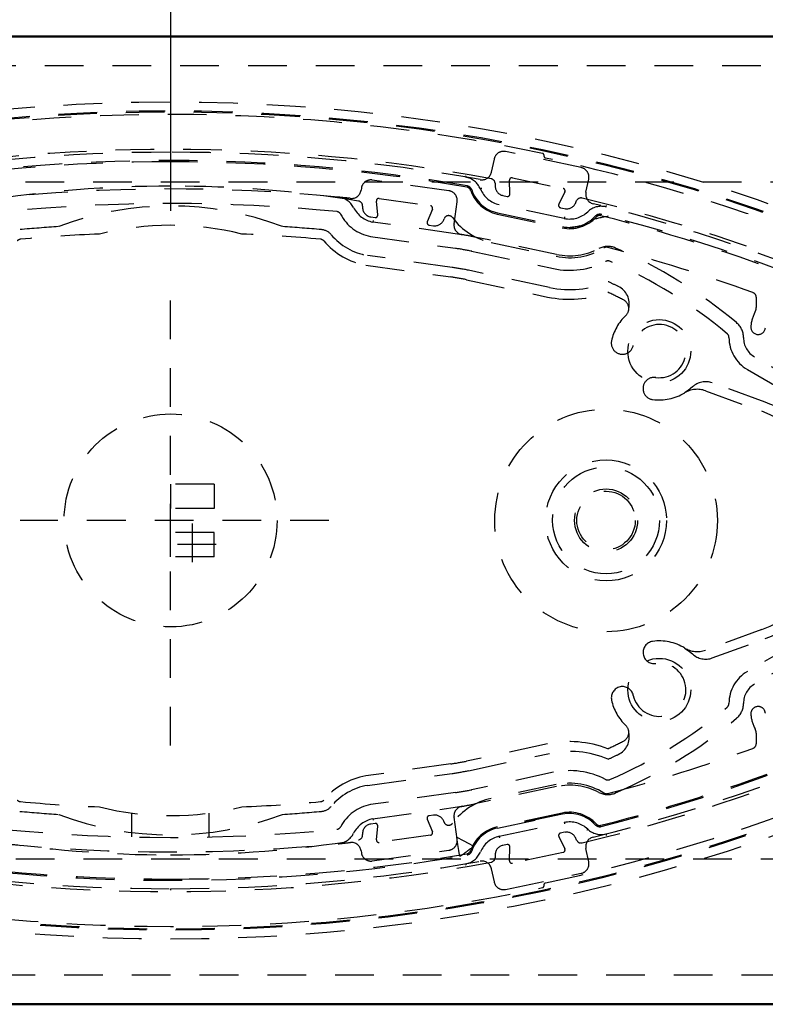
# Model space of a CAD drawing. Extents: x -13792 to -10732, y -2369 to -232.
# Tile 13 of 16: x -11543 to -11466, y -1062 to -960. Entities that reach past the tile are written whole.
import ezdxf

# ---------------------------------------------------------------- set-up
doc = ezdxf.new("R2010")
doc.units = 0
doc.header["$MEASUREMENT"] = 0
doc.linetypes.add('HIDDEN', pattern=[7, 4, -3])
doc.layers.add('DIM49', color=4, linetype='CONTINUOUS')
doc.layers.add('LE_HIDDEN', color=7, linetype='CONTINUOUS')
doc.layers.add('LE_ALL', color=7, linetype='CONTINUOUS', lineweight=50)

# ---------------------------------------------------------------- blocks, each defined once
blk = doc.blocks.new('_D29', base_point=(-11527.19, -987.36))
at = {"layer": 'DIM49', "color": 1}
blk.add_line((-11527.19, -909.35), (-11527.19, -979.86), dxfattribs=at)
blk = doc.blocks.new('_D30', base_point=(-11837.19, -961.85))
at = {"layer": 'DIM49', "color": 1}
blk.add_line((-11527.19, -909.35), (-11527.19, -979.86), dxfattribs=at)

msp = doc.modelspace()

# ---------------------------------------------------------------- linework, layer by layer
at = {"layer": 'LE_ALL'}
for p, q in [((-11237.19, -961.85), (-11837.19, -961.85)), ((-11837.19, -1061.85), (-11237.19, -1061.85))]:
    msp.add_line(p, q, dxfattribs=at)
at = {"layer": 'LE_HIDDEN', "color": 1, "linetype": 'HIDDEN'}
for p, q in [((-11527.19, -973.65), (-11527.19, -973.8)), ((-11492.12, -978.11), (-11492.17, -976.69)), ((-11491.87, -976.43), (-11486.63, -977.55)), ((-11493.66, -977.01), (-11493.65, -977.33)), ((-11505.64, -978.58), (-11500.34, -979.33)), ((-11492.86, -978.27), (-11492.42, -978.36)), ((-11486.46, -977.9), (-11487.08, -979.18)), ((-11485.36, -979.09), (-11485.23, -978.8)), ((-11505.78, -980.27), (-11505.93, -978.86)), ((-11500.14, -979.67), (-11500.67, -980.99)), ((-11486.51, -980.64), (-11493.24, -979.21)), ((-11486.91, -979.53), (-11486.47, -979.63)), ((-11506.5, -980.48), (-11506.06, -980.54)), ((-11506.26, -980.87), (-11506.29, -981.02)), ((-11498.97, -980.78), (-11498.92, -980.67)), ((-11497.54, -982.25), (-11506.29, -981.02)), ((-11500.47, -981.33), (-11500.03, -981.39)), ((-11506.53, -982.5), (-11497.75, -983.73)), ((-11494.07, -983.12), (-11487.34, -984.55)), ((-11498.1, -985.7), (-11506.85, -984.47)), ((-11507.01, -985.46), (-11498.24, -986.69)), ((-11488.03, -987.78), (-11496.41, -986)), ((-11527.19, -1035.12), (-11527.19, -987.36)), ((-11496.62, -986.98), (-11488.24, -988.76)), ((-11466.68, -988.77), (-11466.68, -989.86)), ((-11461.62, -997.96), (-11466.84, -994.95)), ((-11465.75, -999.64), (-11471.22, -997.64)), ((-11471.91, -998.45), (-11466.09, -1000.58)), ((-11527.19, -1008.1), (-11527.19, -1010.6)), ((-11522.69, -1008.1), (-11527.19, -1008.1)), ((-11522.69, -1008.1), (-11522.69, -1010.6)), ((-11522.69, -1010.6), (-11527.19, -1010.6)), ((-11510.83, -1011.85), (-11542.74, -1011.85)), ((-11524.94, -1016.15), (-11524.94, -1012.14)), ((-11522.69, -1013.1), (-11527.19, -1013.1)), ((-11522.69, -1015.6), (-11522.69, -1013.1)), ((-11522.47, -1014.35), (-11527.51, -1014.35)), ((-11466.09, -1023.13), (-11471.91, -1025.25)), ((-11471.22, -1026.06), (-11465.75, -1024.07)), ((-11461.62, -1025.74), (-11466.84, -1028.76)), ((-11466.68, -1033.85), (-11466.68, -1034.94)), ((-11488.24, -1034.95), (-11496.62, -1036.73)), ((-11496.41, -1037.71), (-11488.03, -1035.92)), ((-11498.24, -1037.01), (-11507.01, -1038.25)), ((-11506.85, -1039.23), (-11498.1, -1038)), ((-11487.3, -1039.35), (-11495.76, -1041.15)), ((-11487.34, -1039.15), (-11494.07, -1040.58)), ((-11531.19, -1044.56), (-11531.19, -1042.09)), ((-11523.19, -1044.56), (-11523.19, -1042.09)), ((-11506.29, -1042.69), (-11506.26, -1042.84)), ((-11500.67, -1042.72), (-11500.14, -1044.04)), ((-11500.03, -1042.31), (-11500.47, -1042.38)), ((-11498.92, -1043.04), (-11498.97, -1042.93)), ((-11493.42, -1043.64), (-11486.69, -1042.21)), ((-11506.06, -1043.16), (-11506.5, -1043.22)), ((-11505.93, -1044.85), (-11505.78, -1043.44)), ((-11493.24, -1044.49), (-11486.51, -1043.06)), ((-11500.34, -1044.38), (-11505.64, -1045.12)), ((-11487.08, -1044.52), (-11486.46, -1045.8)), ((-11486.47, -1044.08), (-11486.91, -1044.17)), ((-11485.23, -1044.9), (-11485.36, -1044.62)), ((-11492.42, -1045.34), (-11492.86, -1045.44)), ((-11492.17, -1047.02), (-11492.12, -1045.6)), ((-11493.65, -1046.38), (-11493.66, -1046.7)), ((-11486.63, -1046.16), (-11491.87, -1047.27)), ((-11527.19, -1049.91), (-11527.19, -1050.06))]:
    msp.add_line(p, q, dxfattribs=at)
for points in [[(-11822.19, -976.85), (-11252.19, -976.85), (-11252.19, -1046.85), (-11822.19, -1046.85), (-11822.19, -976.85), (-11837.19, -961.85)], [(-11834.19, -964.85), (-11240.19, -964.85), (-11240.19, -1058.85), (-11834.19, -1058.85)], [(-11496.66, -976.23), (-11496.67, -976.26), (-11496.67, -976.28), (-11496.68, -976.31), (-11496.68, -976.33), (-11496.69, -976.35), (-11496.69, -976.36), (-11496.69, -976.37), (-11496.69, -976.37)], [(-11495.03, -977.53), (-11495.06, -977.55), (-11495.09, -977.56), (-11495.11, -977.57), (-11495.13, -977.57), (-11495.15, -977.58), (-11495.16, -977.59), (-11495.17, -977.59), (-11495.17, -977.59)], [(-11495.85, -978.21), (-11495.9, -978.16), (-11496.06, -978.05)], [(-11496.01, -978.04), (-11496, -978.04), (-11495.97, -977.99), (-11496, -977.86)], [(-11482.2, -979.45), (-11482.2, -979.45), (-11482.2, -979.44), (-11482.19, -979.43), (-11482.19, -979.41), (-11482.18, -979.39), (-11482.18, -979.36), (-11482.17, -979.34), (-11482.16, -979.31)], [(-11486.48, -980.49), (-11486.49, -980.52), (-11486.49, -980.55), (-11486.5, -980.58), (-11486.5, -980.6), (-11486.51, -980.62), (-11486.51, -980.63), (-11486.51, -980.64), (-11486.51, -980.64)], [(-11484.9, -981.39), (-11485.13, -981.47), (-11485.91, -981.57)], [(-11473.26, -998.06), (-11473.69, -998.41), (-11474.07, -998.67)], [(-11522.69, -1015.6), (-11527.19, -1015.6), (-11527.19, -1013.1)], [(-11474.07, -1025.04), (-11473.69, -1025.29), (-11473.26, -1025.65)], [(-11483.72, -1042.92), (-11483.65, -1042.94), (-11483.46, -1042.98)], [(-11486.51, -1043.06), (-11486.51, -1043.07), (-11486.51, -1043.08), (-11486.51, -1043.09), (-11486.5, -1043.11), (-11486.5, -1043.13), (-11486.49, -1043.15), (-11486.49, -1043.18), (-11486.48, -1043.21)], [(-11484.08, -1043.76), (-11484.08, -1043.76), (-11484.09, -1043.76), (-11484.1, -1043.77), (-11484.11, -1043.79), (-11484.13, -1043.8), (-11484.14, -1043.82), (-11484.16, -1043.84), (-11484.18, -1043.86)], [(-11497.62, -1044.58), (-11496.94, -1044.93), (-11496.37, -1045.23), (-11495.98, -1045.43), (-11495.85, -1045.5)], [(-11497.29, -1046.55), (-11497.32, -1046.4), (-11497.39, -1045.97), (-11497.5, -1045.33), (-11497.62, -1044.58)], [(-11493.24, -1044.49), (-11493.23, -1044.5), (-11493.23, -1044.5), (-11493.23, -1044.52), (-11493.23, -1044.54), (-11493.22, -1044.56), (-11493.22, -1044.58), (-11493.21, -1044.61), (-11493.2, -1044.64)], [(-11482.2, -1044.25), (-11482.2, -1044.25), (-11482.2, -1044.26), (-11482.19, -1044.27), (-11482.19, -1044.29), (-11482.18, -1044.32), (-11482.18, -1044.34), (-11482.17, -1044.37), (-11482.16, -1044.4)], [(-11496.69, -1047.33), (-11496.69, -1047.33), (-11496.69, -1047.34), (-11496.69, -1047.36), (-11496.68, -1047.37), (-11496.68, -1047.4), (-11496.67, -1047.42), (-11496.67, -1047.45), (-11496.66, -1047.48)]]:
    msp.add_lwpolyline(points, dxfattribs=at)
for points in [[(-11426.59, -1000.04, 0.257807), (-11427.38, -998.59), (-11428.17, -998.1, 0.288476), (-11626.26, -998.13), (-11627, -998.6, 0.257723), (-11627.8, -1000.04), (-11627.8, -1023.67)], [(-11493.66, -977.01, 0.351559), (-11494.07, -976.54, 0.091758), (-11560.31, -976.54, 0.351559), (-11560.72, -977.01)], [(-11484.27, -977.94), (-11483.98, -976.58, 0.414214), (-11484.75, -975.39), (-11492.57, -973.73, 0.414214), (-11493.76, -974.5), (-11494.05, -975.86)], [(-11495.2, -976.63, 0.044276), (-11527.19, -973.8, 0.044276), (-11559.18, -976.63)], [(-11497.9, -981.19), (-11497.58, -978.91, 0.414214), (-11498.43, -977.78), (-11506.35, -976.67, 0.414214), (-11507.48, -977.52), (-11507.51, -977.71)], [(-11507.36, -979.39, 0.398035), (-11507.77, -978.84, 0.03976), (-11527.19, -977.3, 0.03976), (-11546.61, -978.84, 0.398035), (-11547.03, -979.39)], [(-11508.6, -978.57, 0.001779), (-11509.86, -978.44, 0.050609), (-11545.78, -978.57)], [(-11496.18, -977.74, 0.265688), (-11493.44, -980.19), (-11486.72, -981.62, 0.265688), (-11483.22, -980.5)], [(-11496.06, -977.7, 0.265688), (-11493.42, -980.06), (-11486.69, -981.49, 0.265688), (-11483.32, -980.41)], [(-11447.09, -992.69, 0.173187), (-11448.27, -991.5, 0.053212), (-11484.66, -978.54, 0.351559), (-11485.23, -978.8)], [(-11483.53, -1044.58, 0.04931), (-11449.84, -1032.62, 0.175441), (-11448.16, -1030.93), (-11441.96, -1017.64, 0.094659), (-11441.96, -1006.07), (-11448.16, -992.77, 0.175441), (-11449.84, -991.08, 0.04931), (-11483.53, -979.12)], [(-11511.35, -982.97, 0.197252), (-11511.69, -982.79, 0.011776), (-11519.84, -982.25, 0.122361), (-11534.55, -982.25, 0.011776), (-11542.69, -982.79, 0.197251), (-11543.03, -982.97)], [(-11487.3, -984.36), (-11495.76, -982.56, 0.012812), (-11497.06, -982.32)], [(-11467.99, -992.95, 0.223163), (-11468.71, -991.41, 0.07165), (-11481.21, -983.7, 0.226784), (-11482.93, -983.76)], [(-11466.68, -988.77, 0.316285), (-11467.01, -988.3, 0.022123), (-11482.02, -983.63, 0.206042), (-11482.41, -983.69)], [(-11496.08, -984.03), (-11487.61, -985.83, 0.174686), (-11482.24, -985.09)], [(-11480.15, -990.68, 0.51899), (-11480.39, -989.06, 0.009592), (-11482.01, -988.27)], [(-11469.49, -992.94, 0.268832), (-11467.59, -996.25), (-11462.37, -999.26, 0.22718), (-11459.1, -999.51), (-11458.33, -999.51)], [(-11458.33, -1024.19), (-11459.1, -1024.19, 0.22718), (-11462.37, -1024.44), (-11467.59, -1027.46, 0.268832), (-11469.49, -1030.76)], [(-11485.23, -1044.9, 0.351559), (-11484.66, -1045.17, 0.053212), (-11448.27, -1032.21, 0.173187), (-11447.09, -1031.01)], [(-11482.93, -1039.95, 0.226785), (-11481.21, -1040.01, 0.07165), (-11468.71, -1032.3, 0.223163), (-11467.99, -1030.76)], [(-11482.01, -1035.44, 0.009592), (-11480.39, -1034.65, 0.518993), (-11480.15, -1033.03)], [(-11482.41, -1040.01, 0.206042), (-11482.02, -1040.07, 0.022123), (-11467.01, -1035.41, 0.316285), (-11466.68, -1034.94)], [(-11482.24, -1038.62, 0.174687), (-11487.61, -1037.88), (-11496.08, -1039.68)], [(-11543.03, -1040.74, 0.197252), (-11542.69, -1040.91, 0.011776), (-11534.55, -1041.45, 0.122361), (-11519.84, -1041.45, 0.011776), (-11511.69, -1040.91, 0.197251), (-11511.35, -1040.74)], [(-11497.75, -1039.97), (-11506.53, -1041.21, 0.231948), (-11509.61, -1043.5)], [(-11506.29, -1042.69), (-11497.54, -1041.46, 0.004642), (-11497.06, -1041.39)], [(-11507.51, -1045.99), (-11507.48, -1046.19, 0.414214), (-11506.35, -1047.04), (-11498.43, -1045.93, 0.414214), (-11497.58, -1044.8), (-11497.9, -1042.51)], [(-11483.22, -1043.21, 0.265688), (-11486.72, -1042.09), (-11493.44, -1043.52, 0.265688), (-11496.18, -1045.96)], [(-11483.32, -1043.29, 0.265688), (-11486.69, -1042.21), (-11493.42, -1043.64, 0.265688), (-11496.06, -1046)], [(-11547.03, -1044.32, 0.398035), (-11546.61, -1044.86, 0.03976), (-11527.19, -1046.41, 0.03976), (-11507.77, -1044.86, 0.398035), (-11507.36, -1044.32)], [(-11545.78, -1045.13, 0.001753), (-11544.54, -1045.26, 0.002306), (-11544.52, -1045.26, 0.048825), (-11509.86, -1045.26, 0.002251), (-11509.84, -1045.26, 0.001754), (-11508.6, -1045.13)], [(-11494.05, -1047.85), (-11493.76, -1049.2, 0.414214), (-11492.57, -1049.98), (-11484.75, -1048.31, 0.414214), (-11483.98, -1047.13), (-11484.27, -1045.76)], [(-11560.72, -1046.7, 0.351559), (-11560.31, -1047.17, 0.091758), (-11494.07, -1047.17, 0.351559), (-11493.66, -1046.7)], [(-11559.18, -1047.07, 0.044276), (-11527.19, -1049.91, 0.044276), (-11495.2, -1047.07)]]:
    msp.add_lwpolyline(points, format="xyb", dxfattribs=at)
for centre, radius in [((-11476.69, -994.35), 3.25), ((-11527.19, -1011.85), 11), ((-11482.19, -1011.85), 11.5), ((-11482.19, -1011.85), 6.25), ((-11482.19, -1011.85), 5.52), ((-11482.19, -1011.85), 3.25), ((-11482.19, -1011.85), 3.02), ((-11476.69, -1029.35), 3.25)]:
    msp.add_circle(centre, radius, dxfattribs=at)
for centre, radius, start, end in [((-11527.19, -1155.5), 186.88, 57.8259, 122.1922), ((-11527.19, -1155.5), 185.85, 57.8259, 122.1922), ((-11527.19, -1155.5), 185.6, 78.0487, 101.9514), ((-11527.19, -1155.49), 180.83, 80.2443, 99.7557), ((-11488.8, -974.12), 0.2, -12.0131, 78.0487), ((-11488.41, -974.2), 0.2, 167.9869, -102.0749), ((-11527.19, -1155.5), 185.2, 69.0381, 77.9251), ((-11527.19, -1155.49), 180.7, 90, 99.7557), ((-11527.19, -1155.49), 180.7, 80.2444, 90.0001), ((-11497.03, -978.35), 2, 22.1997, 80.3361), ((-11495.02, -975.65), 1, -100.1407, -12), ((-11491.92, -976.68), 0.25, 78, -177.9637), ((-11508.5, -977.58), 1, -95.9983, -8), ((-11496.66, -977.9), 0.5, 18.4838, 80.2444), ((-11496.66, -977.9), 0.63, 18.4838, 80.2443), ((-11492.67, -976.57), 2.7, -157.8008, -102), ((-11492.65, -977.29), 1, -177.9637, -102), ((-11486.68, -977.79), 0.25, -26.0362, 78), ((-11510.06, -980.43), 2, 27.1909, 84.4085), ((-11505.68, -978.83), 0.25, 82, -173.9637), ((-11492.37, -978.12), 0.25, -102, 2.0363), ((-11483.29, -978.15), 1, 168, -103.9046), ((-11527.19, -1155.5), 176.4, 84.4095, 95.5905), ((-11527.19, -1011.85), 32.5, 69.1523, 110.8477), ((-11505.74, -978.21), 2.86, -152.8091, -101.179), ((-11506.36, -979.49), 1, 174.0754, -98), ((-11500.37, -979.58), 0.25, -22.0362, 82), ((-11486.85, -979.29), 0.25, 153.9638, -102), ((-11486.26, -978.65), 1, -102, -26.0362), ((-11482.7, -981.39), 2, 75.664, 133.8006), ((-11510.06, -980.43), 0.5, 27.1911, 84.4101), ((-11505.74, -978.21), 4.36, -152.8091, -100.5741), ((-11506.03, -980.3), 0.25, -98, 6.0363), ((-11499.89, -980.4), 1, -98, -22.0363), ((-11498.46, -980.85), 0.5, 36.5174, 157.9637), ((-11492.67, -976.57), 6.7, -143.4826, -102), ((-11485.95, -978), 2.7, -102, -46.1994), ((-11474.21, -1020.91), 41.23, 100.8502, 103.3371), ((-11482.77, -981.13), 0.902, 80.9378, 130.1693), ((-11482.85, -980.84), 0.63, 75.7444, 137.5162), ((-11482.85, -980.84), 0.5, 75.7556, 137.5162), ((-11527.19, -1155.5), 180.7, 68.1372, 75.7556), ((-11527.19, -1155.5), 180.83, 64.8035, 75.7555), ((-11527.19, -1155.5), 174.4, 93.8027, 95.1294), ((-11527.19, -1155.5), 174.4, 84.8706, 86.1973), ((-11511.73, -983.29), 1.5, 40.2369, 84.8706), ((-11500.44, -981.08), 0.25, 157.9638, -98), ((-11496.91, -981.33), 1, 172, -99.0638), ((-11505.74, -978.21), 6.36, -139.7631, -100.131), ((-11501.13, -1007.8), 25.8, 80.9362, 82), ((-11505.74, -978.21), 7.36, -139.7631, -99.9809), ((-11501.13, -1007.8), 24.3, 78, 82), ((-11485.95, -978), 6.7, -102, -58.1555), ((-11485.95, -978), 6.5, -102, -62.3647), ((-11501.53, -1010.06), 24.6, 78, 82), ((-11482.01, -985.53), 0.5, 66.5247, 117.6353), ((-11501.72, -1030.93), 50, 50.1318, 66.5247), ((-11501.53, -1010.06), 23.6, 78, 82), ((-11485.95, -978), 10, -102, -66.6422), ((-11501.72, -1030.93), 48, 64.3128, 65.7159), ((-11481.79, -989.48), 2, -13.2563, 64.3128), ((-11485.95, -978), 11, -102, -69.0004), ((-11467.68, -989.86), 1, -27.9164, 0), ((-11476.69, -994.35), 5.05, 133.2809, 167.8502), ((-11463.44, -992.1), 3.8, 152.0836, 175.765), ((-11476.69, -994.35), 2.75, -97.8501, 167.8502), ((-11466.48, -991.88), 0.75, 175.765, -4.2351), ((-11469.99, -992.94), 0.5, -0.1887, 50.1319), ((-11465.69, -992.96), 2.3, 179.8113, -120), ((-11480.5, -993.53), 1.15, 167.8502, -12.1498), ((-11477.22, -998.22), 1.15, 82.1498, -97.8501), ((-11471.9, -999.52), 2, 70, 132.8096), ((-11476.69, -994.35), 5.05, -97.8501, -58.7088), ((-11472.77, -1000.8), 2.5, 70, 121.2912), ((-11470.19, -1011.85), 13, -70, 70), ((-11470.19, -1011.85), 12, -70, 70), ((-11477.22, -1025.49), 1.15, 97.8502, -82.1498), ((-11476.69, -1029.35), 5.05, 58.7088, 97.8502), ((-11527.19, -868.21), 185.95, -122.1922, -57.8258), ((-11527.19, -868.21), 185.85, -122.1922, -57.8258), ((-11472.77, -1022.9), 2.5, -121.2912, -70), ((-11527.19, -868.21), 186.88, -122.1922, -57.8258), ((-11476.69, -1029.35), 2.75, -167.8501, 97.8502), ((-11471.9, -1024.18), 2, -132.8096, -70), ((-11480.5, -1030.17), 1.15, 12.1499, -167.8501), ((-11465.69, -1030.75), 2.3, 120, -179.8112), ((-11476.69, -1029.35), 5.05, -167.8501, -133.2808), ((-11501.72, -992.77), 50, -66.5247, -50.1318), ((-11469.99, -1030.76), 0.5, -50.1318, 0.1888), ((-11466.48, -1031.83), 0.75, 4.235, -175.7649), ((-11527.19, -868.21), 180.82, -75.7556, -64.8031), ((-11463.44, -1031.6), 3.8, -175.7649, -152.0835), ((-11481.79, -1034.23), 2, -64.3128, 13.2562), ((-11467.68, -1033.85), 1, 0, 27.9165), ((-11485.95, -1045.71), 11, 69.0003, 102), ((-11485.95, -1045.71), 10, 66.6421, 102), ((-11501.53, -1013.64), 23.6, -82, -78), ((-11527.19, -868.21), 180.7, -75.7556, -68.1371), ((-11501.72, -992.77), 48, -65.7158, -64.3128), ((-11501.53, -1013.64), 24.6, -82, -78), ((-11505.74, -1045.49), 7.36, 99.9809, 139.7631), ((-11482.01, -1038.17), 0.5, -117.6353, -66.5247), ((-11505.74, -1045.49), 6.36, 100.131, 139.7631), ((-11501.13, -1015.91), 24.3, -82, -78), ((-11485.95, -1045.71), 6.7, 58.1555, 102), ((-11485.95, -1045.71), 6.5, 62.3646, 102), ((-11492.67, -1047.13), 6.7, 102, 143.4826), ((-11527.19, -868.21), 174.4, -95.1294, -93.8027), ((-11527.19, -868.21), 174.4, -86.1973, -84.8706), ((-11511.73, -1040.42), 1.5, -84.8706, -40.2369), ((-11496.91, -1042.38), 1, 99.0639, -172), ((-11501.13, -1015.91), 25.8, -80.9361, -78), ((-11527.19, -868.21), 185.2, -77.925, -69.038), ((-11527.19, -1011.85), 32.5, -110.8477, -69.1523), ((-11505.74, -1045.49), 2.86, 101.1791, 152.8091), ((-11500.44, -1042.62), 0.25, 98, -157.9637), ((-11499.89, -1043.3), 1, 22.0365, 98), ((-11527.19, -868.21), 176.4, -95.5905, -84.4095), ((-11510.06, -1043.27), 0.5, -84.4095, -27.1909), ((-11506.36, -1044.21), 1, 98, -174.0753), ((-11506.03, -1043.41), 0.25, -6.0363, 98), ((-11498.46, -1042.85), 0.5, -157.9635, -36.5174), ((-11485.95, -1045.71), 2.7, 46.1994, 102), ((-11482.7, -1042.31), 2, -133.8006, -75.6639), ((-11482.85, -1042.87), 0.63, -137.5162, -75.7727), ((-11482.85, -1042.87), 0.5, -137.5162, -75.7556), ((-11510.06, -1043.27), 2, -83.8934, -27.1909), ((-11505.68, -1044.87), 0.25, 173.9637, -82), ((-11500.37, -1044.13), 0.25, -82, 22.0363), ((-11492.67, -1047.13), 2.7, 102, 157.8007), ((-11486.85, -1044.41), 0.25, 102, -153.9637), ((-11486.26, -1045.06), 1, 26.0363, 102), ((-11483.29, -1045.55), 1, 103.9046, -168), ((-11508.5, -1046.13), 1, 8, 95.9983), ((-11530.01, -1000.15), 56.78, -54.8097, -53.0038), ((-11496.66, -1045.8), 0.5, -80.2443, -18.4838), ((-11492.65, -1046.41), 1, 102, 177.9638), ((-11492.37, -1045.59), 0.25, -2.0362, 102), ((-11486.68, -1045.91), 0.25, -78, 26.0363), ((-11527.19, -868.21), 180.83, -99.7556, -80.2443), ((-11527.19, -868.21), 180.7, -99.7556, -89.9999), ((-11527.19, -868.21), 180.7, -90, -80.2443), ((-11497.03, -1045.36), 2, -80.3361, -22.1995), ((-11496.66, -1045.8), 0.63, -80.254, -18.4838), ((-11495.02, -1048.05), 1, 12, 100.1407), ((-11491.92, -1047.03), 0.25, 177.9638, -78), ((-11527.19, -868.21), 185.6, -101.9513, -78.0486), ((-11488.8, -1049.59), 0.2, -78.0486, 12.0132), ((-11488.41, -1049.51), 0.2, 102.075, -167.9868)]:
    msp.add_arc(centre, radius, start, end, dxfattribs=at)

# ---------------------------------------------------------------- block references
at = {"layer": 'DIM49'}
for name, p in [('_D30', (-11837.19, -961.85)), ('_D29', (-11527.19, -987.36))]:
    msp.add_blockref(name, p, dxfattribs=at)

doc.saveas('drawing.dxf')
